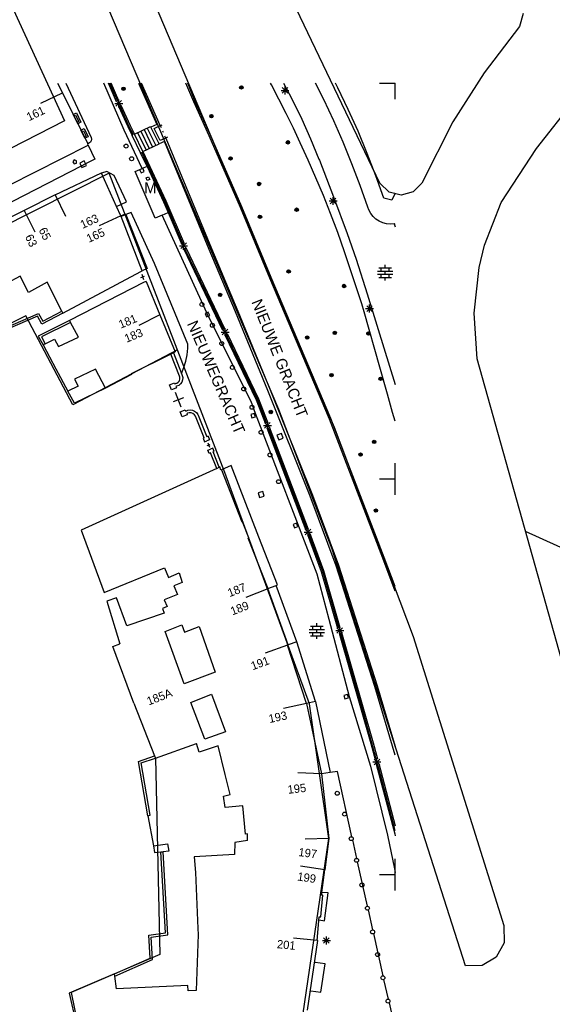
# Model space of a CAD drawing. Header units: millimetres. Extents: x 135944 to 142000, y 454200 to 456692.
# Tile 19 of 153: x 137153 to 137220, y 455184 to 455308. Entities that reach past the tile are written whole.
import ezdxf
from ezdxf.enums import TextEntityAlignment as Align

# ---------------------------------------------------------------- set-up
doc = ezdxf.new("R2010")
doc.units = ezdxf.units.MM
doc.layers.add('TotaalGBKN2013X$0$Contouren', color=251, linetype='Continuous')
doc.layers.add('TotaalGBKN2013X$0$Xref', color=251, linetype='Continuous')
doc.styles.add('TotaalGBKN2013X$0$GBKN binnenstad 2009$0$Standard', font='txt')

# ---------------------------------------------------------------- blocks, each defined once
blk = doc.blocks.new('TotaalGBKN2013X$0$GBKN binnenstad 2009')
for p, q in [((137157337, 455300000), (137157940, 455298777)), ((137158368, 455300000), (137161562, 455293140)), ((137165745, 455294076), (137163162, 455300000)), ((137164797, 455297659), (137163757, 455300000)), ((137164943, 455297724), (137163930, 455300000)), ((137165091, 455297790), (137164109, 455300000)), ((137167564, 455300000), (137169888, 455294793)), ((137170310, 455294634), (137167915, 455300000)), ((137174530, 455297624), (137173556, 455300000)), ((137174714, 455297704), (137173773, 455300000)), ((137184356, 455299800), (137184248, 455300000)), ((137185301, 455297985), (137184356, 455299800)), ((137185717, 455298728), (137186425, 455299436)), ((137186425, 455298728), (137185717, 455299436)), ((137185891, 455300000), (137186975, 455297925)), ((137186071, 455298582), (137186071, 455299582)), ((137190960, 455297926), (137189912, 455300000)), ((137192749, 455299422), (137192453, 455300000)), ((137194060, 455296691), (137192749, 455299422)), ((137198000, 455300000), (137200000, 455300000)), ((137200000, 455298000), (137200000, 455300000)), ((137155233, 455297482), (137157940, 455298777)), ((137157940, 455298777), (137161143, 455292330)), ((137185571, 455299082), (137186571, 455299082)), ((137164557, 455297446), (137165557, 455297446)), ((137164703, 455297092), (137165411, 455297800)), ((137165411, 455297092), (137164703, 455297800)), ((137165042, 455297111), (137166195, 455294520)), ((137165057, 455296946), (137165057, 455297946)), ((137165415, 455296665), (137165188, 455297176)), ((137165335, 455297242), (137166484, 455294658)), ((137176487, 455293344), (137174530, 455297624)), ((137176670, 455293425), (137174714, 455297704)), ((137186227, 455296161), (137185301, 455297985)), ((137186975, 455297925), (137188175, 455295453)), ((137192220, 455295255), (137190960, 455297926)), ((137159394, 455295855), (137159617, 455295966)), ((137159617, 455295966), (137160017, 455295160)), ((137166339, 455294589), (137165415, 455296665)), ((137187129, 455294324), (137186227, 455296161)), ((137195299, 455293926), (137194060, 455296691)), ((137160017, 455295160), (137159794, 455295049)), ((137166195, 455294520), (137166761, 455293409)), ((137166904, 455293482), (137166339, 455294589)), ((137166484, 455294658), (137167046, 455293554)), ((137167046, 455293554), (137169060, 455294534)), ((137169060, 455294534), (137169108, 455294437)), ((137169888, 455294793), (137169108, 455294437)), ((137170154, 455292351), (137169108, 455294437)), ((137169543, 455294284), (137170310, 455294634)), ((137170082, 455294534), (137170540, 455294736)), ((137170311, 455294635), (137170412, 455294406)), ((137188175, 455295453), (137189303, 455292947)), ((137193407, 455292550), (137192220, 455295255)), ((137160373, 455293885), (137160596, 455293996)), ((137160596, 455293996), (137160929, 455293324)), ((137160929, 455293324), (137160706, 455293213)), ((137161562, 455293140), (137161612, 455292935)), ((137168012, 455289221), (137165745, 455294076)), ((137167828, 455291212), (137166761, 455293409)), ((137168118, 455291348), (137167046, 455293554)), ((137167448, 455293749), (137168520, 455291543)), ((137167851, 455293945), (137168923, 455291739)), ((137168254, 455294140), (137169326, 455291934)), ((137168657, 455294336), (137169729, 455292130)), ((137170301, 455292772), (137169543, 455294284)), ((137170698, 455293754), (137170613, 455293948)), ((137171230, 455293168), (137170772, 455292966)), ((137171001, 455293067), (137170900, 455293296)), ((137180431, 455284278), (137176487, 455293344)), ((137180615, 455284356), (137176670, 455293425)), ((137188002, 455292473), (137187129, 455294324)), ((137196464, 455291130), (137195299, 455293926)), ((137151229, 455287130), (137161217, 455292182)), ((137161369, 455292442), (137161143, 455292330)), ((137161217, 455292182), (137161143, 455292330)), ((137161217, 455292182), (137162055, 455290410)), ((137161480, 455292542), (137161369, 455292442)), ((137161584, 455292726), (137161480, 455292542)), ((137161612, 455292935), (137161584, 455292726)), ((137168118, 455291348), (137170154, 455292351)), ((137170828, 455292647), (137170154, 455292351)), ((137171000, 455293067), (137170301, 455292772)), ((137176495, 455279003), (137170828, 455292647)), ((137171000, 455293067), (137176791, 455279126)), ((137189006, 455290259), (137188002, 455292473)), ((137189303, 455292947), (137190357, 455290410)), ((137194521, 455289815), (137193407, 455292550)), ((137168633, 455289490), (137167828, 455291212)), ((137170877, 455285068), (137167973, 455291280)), ((137168118, 455291348), (137171023, 455285133)), ((137197554, 455288304), (137196464, 455291130)), ((137160323, 455289520), (137150248, 455284342)), ((137159425, 455290305), (137159243, 455290055)), ((137159243, 455290055), (137159425, 455289805)), ((137159743, 455290202), (137159425, 455290305)), ((137159425, 455289805), (137159743, 455289909)), ((137159743, 455289909), (137159743, 455290202)), ((137160704, 455290169), (137160144, 455289903)), ((137160144, 455289903), (137160410, 455289343)), ((137160874, 455289803), (137160323, 455289520)), ((137160410, 455289343), (137160970, 455289609)), ((137160970, 455289609), (137160704, 455290169)), ((137162055, 455290410), (137160874, 455289803)), ((137168633, 455289490), (137168012, 455289221)), ((137168633, 455289490), (137170731, 455285003)), ((137189976, 455288029), (137189006, 455290259)), ((137190357, 455290410), (137190408, 455290282)), ((137190408, 455290282), (137192208, 455285657)), ((137195560, 455287050), (137194521, 455289815)), ((137157007, 455285875), (137162879, 455288668)), ((137162879, 455288668), (137162893, 455288637)), ((137163550, 455288830), (137162893, 455288637)), ((137164789, 455284421), (137162893, 455288637)), ((137164470, 455288340), (137163550, 455288830)), ((137166020, 455285000), (137164470, 455288340)), ((137167130, 455288840), (137168012, 455289221)), ((137169680, 455282960), (137167130, 455288840)), ((137167694, 455289091), (137167873, 455288678)), ((137167873, 455288678), (137168286, 455288857)), ((137168286, 455288857), (137168107, 455289270)), ((137168518, 455288030), (137168840, 455288167)), ((137168840, 455288167), (137168976, 455287845)), ((137198570, 455285450), (137197554, 455288304)), ((137168654, 455287708), (137168518, 455288030)), ((137168976, 455287845), (137168654, 455287708)), ((137190916, 455285787), (137189976, 455288029)), ((137196530, 455284350), (137195560, 455287050)), ((137157007, 455285875), (137153127, 455283905)), ((137157007, 455285875), (137158344, 455283190)), ((137191827, 455283533), (137190916, 455285787)), ((137192208, 455285657), (137193934, 455281003)), ((137200000, 455286113), (137199560, 455285200)), ((137164789, 455284421), (137166020, 455285000)), ((137165313, 455283257), (137164789, 455284421)), ((137170731, 455285003), (137171305, 455283665)), ((137173003, 455280111), (137170877, 455285068)), ((137171023, 455285133), (137173333, 455279746)), ((137191644, 455285114), (137192644, 455285114)), ((137191790, 455284760), (137192498, 455285468)), ((137192498, 455284760), (137191790, 455285468)), ((137192144, 455284614), (137192144, 455285614)), ((137199560, 455285200), (137198570, 455285450)), ((137153127, 455283905), (137146744, 455280755)), ((137153127, 455283905), (137154464, 455281220)), ((137165329, 455283222), (137162597, 455281983)), ((137165313, 455283257), (137165907, 455283489)), ((137165327, 455283221), (137165313, 455283257)), ((137165347, 455283169), (137165327, 455283221)), ((137165939, 455283409), (137165347, 455283169)), ((137168008, 455276268), (137165347, 455283169)), ((137165907, 455283489), (137165939, 455283409)), ((137166610, 455283680), (137165939, 455283409)), ((137165939, 455283409), (137168672, 455276593)), ((137169560, 455277220), (137166610, 455283680)), ((137170543, 455283335), (137169680, 455282960)), ((137170543, 455283335), (137171305, 455283665)), ((137176190, 455270973), (137170543, 455283335)), ((137171305, 455283665), (137173037, 455279624)), ((137184137, 455275354), (137180431, 455284278)), ((137184321, 455275432), (137180615, 455284356)), ((137192741, 455281124), (137191827, 455283533)), ((137196666, 455283981), (137196530, 455284350)), ((137196901, 455283552), (137196666, 455283981)), ((137197202, 455283166), (137196901, 455283552)), ((137197562, 455282835), (137197202, 455283166)), ((137197971, 455282566), (137197562, 455282835)), ((137198419, 455282368), (137197971, 455282566)), ((137198893, 455282245), (137198419, 455282368)), ((137199380, 455282201), (137198893, 455282245)), ((137199868, 455282237), (137199380, 455282201)), ((137199868, 455282237), (137200000, 455282269)), ((137199868, 455282237), (137200000, 455281835)), ((137193598, 455278695), (137192741, 455281124)), ((137193934, 455281003), (137193935, 455281000)), ((137193935, 455281000), (137195044, 455277742)), ((137172750, 455279459), (137173750, 455279459)), ((137172896, 455279105), (137173604, 455279813)), ((137173604, 455279105), (137172896, 455279813)), ((137173184, 455279685), (137173003, 455280111)), ((137173250, 455278959), (137173250, 455279959)), ((137178222, 455268757), (137173273, 455279074)), ((137173553, 455278829), (137173421, 455279134)), ((137177875, 455269850), (137173553, 455278829)), ((137178512, 455268895), (137173569, 455279195)), ((137179805, 455271089), (137176495, 455279003)), ((137176791, 455279126), (137180100, 455271213)), ((137195162, 455274024), (137193598, 455278695)), ((137173790, 455267020), (137169560, 455277220)), ((137195044, 455277742), (137196464, 455273367)), ((137198726, 455276656), (137198726, 455277056)), ((137157993, 455270952), (137167866, 455276193)), ((137167866, 455276193), (137168008, 455276268)), ((137167972, 455275861), (137168179, 455275208)), ((137168672, 455276593), (137168008, 455276268)), ((137197746, 455276256), (137199706, 455276256)), ((137197746, 455275856), (137199706, 455275856)), ((137197926, 455276656), (137199526, 455276656)), ((137198226, 455276256), (137198226, 455276656)), ((137198226, 455275456), (137198226, 455275856)), ((137198726, 455275856), (137198726, 455276256)), ((137199226, 455276256), (137199226, 455276656)), ((137199226, 455275456), (137199226, 455275856)), ((137152616, 455275607), (137150869, 455274692)), ((137153653, 455273554), (137152616, 455275607)), ((137156035, 455274863), (137153653, 455273554)), ((137157868, 455271202), (137156035, 455274863)), ((137168292, 455274849), (137158832, 455270005)), ((137167841, 455275460), (137168307, 455275608)), ((137168511, 455274961), (137168292, 455274849)), ((137168511, 455274961), (137170252, 455270733)), ((137191669, 455257540), (137184137, 455275354)), ((137191853, 455257618), (137184321, 455275432)), ((137197926, 455275456), (137199526, 455275456)), ((137198726, 455275056), (137198726, 455275456)), ((137195773, 455272135), (137195162, 455274024)), ((137196464, 455273367), (137197827, 455268877)), ((137196076, 455271124), (137195773, 455272135)), ((137196744, 455271019), (137196744, 455272019)), ((137147040, 455267513), (137154926, 455270916)), ((137154926, 455270916), (137155463, 455269935)), ((137157993, 455270952), (137155350, 455269560)), ((137155463, 455269935), (137157868, 455271202)), ((137157868, 455271202), (137157993, 455270952)), ((137170252, 455270733), (137167578, 455269373)), ((137170252, 455270733), (137172184, 455266039)), ((137176372, 455271066), (137175961, 455270883)), ((137175961, 455270883), (137176144, 455270472)), ((137176371, 455270569), (137176190, 455270973)), ((137176555, 455270655), (137176372, 455271066)), ((137183888, 455261150), (137179805, 455271089)), ((137180100, 455271213), (137184184, 455261271)), ((137198068, 455264127), (137196076, 455271124)), ((137196244, 455271519), (137197244, 455271519)), ((137196390, 455271165), (137197098, 455271873)), ((137197098, 455271165), (137196390, 455271873)), ((137154803, 455270559), (137146920, 455267158)), ((137155350, 455269560), (137154803, 455270559)), ((137158832, 455270005), (137154899, 455268054)), ((137158962, 455269761), (137155279, 455267933)), ((137158832, 455270005), (137158962, 455269761)), ((137159957, 455267894), (137158962, 455269761)), ((137176144, 455270472), (137176555, 455270655)), ((137176371, 455270569), (137181751, 455259817)), ((137178185, 455269205), (137177876, 455269850)), ((137177998, 455268555), (137178998, 455268555)), ((137178144, 455268201), (137178852, 455268909)), ((137178852, 455268201), (137178144, 455268909)), ((137178367, 455268826), (137178185, 455269205)), ((137178498, 455268055), (137178498, 455269055)), ((137178800, 455267924), (137178627, 455268285)), ((137178772, 455268354), (137182731, 455260128)), ((137197827, 455268877), (137200000, 455261923)), ((137154899, 455268054), (137155497, 455266947)), ((137155279, 455267933), (137155745, 455267072)), ((137155745, 455267072), (137155497, 455266947)), ((137155745, 455267072), (137156933, 455267672)), ((137156933, 455267672), (137157435, 455266712)), ((137157435, 455266712), (137159957, 455267894)), ((137173780, 455266521), (137173790, 455267020)), ((137178482, 455268216), (137182435, 455260008)), ((137182583, 455260068), (137178800, 455267924)), ((137155497, 455266947), (137157118, 455263899)), ((137171645, 455265771), (137166634, 455263274)), ((137171960, 455265927), (137171645, 455265771)), ((137172750, 455262959), (137171645, 455265771)), ((137172184, 455266039), (137171960, 455265927)), ((137171960, 455265927), (137172992, 455263300)), ((137173700, 455265691), (137173780, 455266521)), ((137173304, 455264073), (137173541, 455264873)), ((137173541, 455264873), (137173700, 455265691)), ((137157118, 455263899), (137158612, 455261091)), ((137162131, 455263863), (137159482, 455262585)), ((137163379, 455261450), (137162131, 455263863)), ((137166634, 455263274), (137166666, 455263185)), ((137172992, 455263300), (137173304, 455264073)), ((137172992, 455263300), (137173078, 455263081)), ((137199001, 455260695), (137198068, 455264127)), ((137159482, 455262585), (137159940, 455261727)), ((137166666, 455263185), (137163379, 455261450)), ((137171473, 455261885), (137172105, 455262135)), ((137172105, 455262135), (137172152, 455262017)), ((137172152, 455262017), (137172380, 455262076)), ((137172380, 455262076), (137172576, 455262207)), ((137172576, 455262207), (137172717, 455262396)), ((137172863, 455262000), (137172639, 455261817)), ((137172717, 455262396), (137172788, 455262621)), ((137172780, 455262856), (137172750, 455262959)), ((137172788, 455262621), (137172780, 455262856)), ((137173029, 455262237), (137172863, 455262000)), ((137173124, 455262510), (137173029, 455262237)), ((137173078, 455263081), (137173141, 455262799)), ((137173141, 455262799), (137173124, 455262510)), ((137159940, 455261727), (137158612, 455261091)), ((137159476, 455259571), (137158612, 455261091)), ((137163379, 455261450), (137159476, 455259571)), ((137171723, 455261253), (137171473, 455261885)), ((137172065, 455261388), (137171723, 455261253)), ((137172355, 455261503), (137172065, 455261388)), ((137172957, 455259079), (137172245, 455260921)), ((137172374, 455261703), (137172284, 455261682)), ((137172284, 455261682), (137172355, 455261503)), ((137172639, 455261817), (137172374, 455261703)), ((137189246, 455247833), (137183888, 455261150)), ((137184184, 455261271), (137189545, 455247948)), ((137173255, 455260253), (137171947, 455259747)), ((137181751, 455259817), (137182315, 455258299)), ((137182435, 455260008), (137183593, 455256973)), ((137183598, 455257408), (137182583, 455260068)), ((137182731, 455260128), (137183893, 455257087)), ((137199668, 455258381), (137199001, 455260695)), ((137172819, 455258487), (137173138, 455258613)), ((137173069, 455257855), (137172819, 455258487)), ((137173138, 455258613), (137173450, 455258737)), ((137173450, 455258737), (137173518, 455258566)), ((137173518, 455258566), (137173790, 455258680)), ((137173739, 455258288), (137173650, 455258235)), ((137173970, 455258359), (137173739, 455258288)), ((137173790, 455258680), (137174082, 455258717)), ((137174213, 455258353), (137173970, 455258359)), ((137174082, 455258717), (137174374, 455258674)), ((137174440, 455258268), (137174213, 455258353)), ((137174374, 455258674), (137174643, 455258555)), ((137174628, 455258114), (137174440, 455258268)), ((137174643, 455258555), (137174871, 455258368)), ((137174871, 455258368), (137175040, 455258127)), ((137182164, 455258272), (137181741, 455258117)), ((137182319, 455257849), (137182164, 455258272)), ((137182315, 455258299), (137190082, 455238015)), ((137200000, 455257290), (137199668, 455258381)), ((137173701, 455258105), (137173069, 455257855)), ((137173650, 455258235), (137173701, 455258105)), ((137174756, 455257908), (137174628, 455258114)), ((137175867, 455255186), (137174756, 455257908)), ((137175040, 455258127), (137175080, 455258041)), ((137175080, 455258041), (137176191, 455255318)), ((137181741, 455258117), (137181896, 455257694)), ((137181896, 455257694), (137182319, 455257849)), ((137183491, 455256410), (137184199, 455257118)), ((137184199, 455256410), (137183491, 455257118)), ((137183742, 455257029), (137183598, 455257408)), ((137183845, 455256264), (137183845, 455257264)), ((137198418, 455239982), (137191669, 455257540)), ((137198605, 455240053), (137191853, 455257618)), ((137183345, 455256764), (137184345, 455256764)), ((137188730, 455243498), (137183808, 455256411)), ((137184094, 455256111), (137183957, 455256467)), ((137185414, 455252653), (137184094, 455256111)), ((137189027, 455243611), (137184108, 455256525)), ((137175867, 455255186), (137175715, 455255124)), ((137175715, 455255124), (137175892, 455254689)), ((137175892, 455254689), (137176207, 455254817)), ((137176344, 455255381), (137176191, 455255318)), ((137176522, 455254945), (137176207, 455254817)), ((137176316, 455254548), (137176535, 455254011)), ((137176344, 455255381), (137176522, 455254945)), ((137185628, 455255743), (137185050, 455255519)), ((137185050, 455255519), (137185274, 455254941)), ((137185274, 455254941), (137185852, 455255165)), ((137185852, 455255165), (137185628, 455255743)), ((137176234, 455254201), (137176617, 455254357)), ((137176330, 455253614), (137176645, 455253742)), ((137176493, 455253216), (137176330, 455253614)), ((137176961, 455253870), (137176645, 455253742)), ((137177123, 455253473), (137176961, 455253870)), ((137176970, 455253410), (137177123, 455253473)), ((137177759, 455251476), (137176970, 455253410)), ((137176645, 455253278), (137176493, 455253216)), ((137177441, 455251331), (137176645, 455253278)), ((137186606, 455249548), (137185414, 455252653)), ((137177441, 455251331), (137160333, 455243525)), ((137177441, 455251331), (137177759, 455251476)), ((137177834, 455251510), (137177759, 455251476)), ((137177959, 455251114), (137177834, 455251510)), ((137178061, 455251152), (137177959, 455251114)), ((137179274, 455251673), (137178061, 455251152)), ((137178061, 455251152), (137180597, 455244575)), ((137182758, 455242642), (137179274, 455251673)), ((137200000, 455250000), (137200000, 455252000)), ((137198000, 455250000), (137200000, 455250000)), ((137200000, 455248000), (137200000, 455250000)), ((137183250, 455248422), (137182661, 455248229)), ((137183443, 455247833), (137183250, 455248422)), ((137188735, 455243933), (137186606, 455249548)), ((137182661, 455248229), (137182854, 455247640)), ((137182854, 455247640), (137183443, 455247833)), ((137192517, 455239006), (137189246, 455247833)), ((137189545, 455247948), (137192820, 455239110)), ((137180597, 455244575), (137180662, 455244600)), ((137180662, 455244600), (137181444, 455242591)), ((137160333, 455243525), (137163206, 455235658)), ((137187530, 455244411), (137187110, 455244249)), ((137187110, 455244249), (137187272, 455243829)), ((137187272, 455243829), (137187692, 455243991)), ((137187692, 455243991), (137187530, 455244411)), ((137188630, 455242923), (137189338, 455243631)), ((137189338, 455242923), (137188630, 455243631)), ((137188879, 455243555), (137188735, 455243933)), ((137188984, 455242777), (137188984, 455243777)), ((137181444, 455242591), (137181379, 455242566)), ((137181379, 455242566), (137183882, 455236144)), ((137185122, 455236604), (137182758, 455242642)), ((137188484, 455243277), (137189484, 455243277)), ((137190684, 455238271), (137188942, 455242936)), ((137190836, 455238320), (137189094, 455242994)), ((137190988, 455238369), (137189240, 455243050)), ((137200000, 455235830), (137198418, 455239982)), ((137200000, 455236392), (137198605, 455240053)), ((137163206, 455235658), (137170855, 455238766)), ((137170855, 455238766), (137171326, 455237539)), ((137193054, 455231169), (137190988, 455238369)), ((137197399, 455223758), (137192517, 455239006)), ((137192820, 455239110), (137197705, 455223853)), ((137171326, 455237539), (137172704, 455238130)), ((137172704, 455238130), (137173073, 455236928)), ((137190082, 455238015), (137191610, 455232274)), ((137192747, 455231081), (137190684, 455238271)), ((137192811, 455231437), (137190836, 455238320)), ((137173073, 455236928), (137172025, 455236496)), ((137172025, 455236496), (137172464, 455235377)), ((137183897, 455236109), (137181101, 455235020)), ((137183882, 455236144), (137184959, 455236544)), ((137186464, 455229016), (137183882, 455236144)), ((137184959, 455236544), (137185122, 455236604)), ((137187544, 455229416), (137184959, 455236544)), ((137164782, 455234964), (137163563, 455234539)), ((137166086, 455231442), (137164782, 455234964)), ((137172464, 455235377), (137170812, 455234716)), ((137170812, 455234716), (137171168, 455233864)), ((137163563, 455234539), (137165216, 455229160)), ((137171168, 455233864), (137170571, 455233642)), ((137170571, 455233642), (137170806, 455233025)), ((137170806, 455233025), (137166086, 455231442)), ((137191610, 455232274), (137194178, 455222520)), ((137170934, 455230730), (137173017, 455231575)), ((137173017, 455231575), (137173367, 455230627)), ((137173367, 455230627), (137175235, 455231352)), ((137175235, 455231352), (137177238, 455225591)), ((137189115, 455230987), (137191075, 455230987)), ((137189295, 455231387), (137190895, 455231387)), ((137189595, 455230987), (137189595, 455231387)), ((137190095, 455231387), (137190095, 455231787)), ((137190095, 455230587), (137190095, 455230987)), ((137190595, 455230987), (137190595, 455231387)), ((137192629, 455230489), (137193337, 455231197)), ((137193337, 455230489), (137192629, 455231197)), ((137192901, 455231125), (137192811, 455231437)), ((137192983, 455230343), (137192983, 455231343)), ((137173344, 455224104), (137170934, 455230730)), ((137189115, 455230587), (137191075, 455230587)), ((137189295, 455230187), (137190895, 455230187)), ((137189595, 455230187), (137189595, 455230587)), ((137190095, 455229787), (137190095, 455230187)), ((137190595, 455230187), (137190595, 455230587)), ((137192483, 455230843), (137193483, 455230843)), ((137192913, 455230504), (137196898, 455216569)), ((137193193, 455230108), (137193066, 455230547)), ((137195207, 455223085), (137193193, 455230108)), ((137193220, 455230591), (137197206, 455216654)), ((137164295, 455228823), (137165216, 455229160)), ((137166983, 455221674), (137164295, 455228823)), ((137186369, 455228991), (137183550, 455227961)), ((137186372, 455228982), (137186464, 455229016)), ((137188791, 455221619), (137186372, 455228982)), ((137187544, 455229416), (137186464, 455229016)), ((137189922, 455221879), (137187544, 455229416)), ((137177238, 455225591), (137173344, 455224104)), ((137200000, 455215090), (137197399, 455223758)), ((137197705, 455223853), (137200000, 455216204)), ((137174183, 455221764), (137176794, 455222794)), ((137176794, 455222794), (137178562, 455218031)), ((137193950, 455222775), (137193519, 455222648)), ((137193519, 455222648), (137193646, 455222217)), ((137193646, 455222217), (137194077, 455222344)), ((137194077, 455222344), (137193950, 455222775)), ((137194178, 455222520), (137196853, 455213712)), ((137197052, 455216611), (137195207, 455223085)), ((137166983, 455221674), (137169582, 455214989)), ((137175925, 455217097), (137174183, 455221764)), ((137188791, 455221619), (137185860, 455220983)), ((137189922, 455221879), (137188791, 455221619)), ((137188791, 455221619), (137190692, 455212744)), ((137189922, 455221879), (137191766, 455212918)), ((137178562, 455218031), (137175925, 455217097)), ((137169687, 455214720), (137174871, 455216582)), ((137175220, 455215463), (137174871, 455216582)), ((137177628, 455216264), (137175220, 455215463)), ((137178521, 455212661), (137177628, 455216264)), ((137196898, 455216569), (137197441, 455214534)), ((137197507, 455214905), (137197052, 455216611)), ((137197206, 455216654), (137197750, 455214616)), ((137167576, 455214310), (137169582, 455214989)), ((137167902, 455214116), (137169687, 455214720)), ((137169582, 455214989), (137169687, 455214720)), ((137197595, 455214575), (137197507, 455214905)), ((137197686, 455213735), (137197686, 455214735)), ((137168750, 455207441), (137167576, 455214310)), ((137169034, 455207490), (137167902, 455214116)), ((137196853, 455213712), (137199002, 455204967)), ((137197186, 455214235), (137198186, 455214235)), ((137197332, 455213881), (137198040, 455214589)), ((137198040, 455213881), (137197332, 455214589)), ((137197595, 455213954), (137199941, 455205151)), ((137197866, 455213559), (137197751, 455213995)), ((137200000, 455205549), (137197866, 455213559)), ((137197905, 455214035), (137200000, 455206171)), ((137179155, 455210103), (137178521, 455212661)), ((137190692, 455212744), (137187694, 455212851)), ((137191766, 455212918), (137190692, 455212744)), ((137190692, 455212744), (137191602, 455204568)), ((137192680, 455213020), (137191766, 455212918)), ((137194531, 455204772), (137192680, 455213020)), ((137178309, 455209925), (137179155, 455210103)), ((137178507, 455208494), (137178309, 455209925)), ((137180737, 455208697), (137178507, 455208494)), ((137181081, 455205098), (137180737, 455208697)), ((137168750, 455207441), (137169034, 455207490)), ((137168750, 455207441), (137169436, 455203619)), ((137181316, 455205143), (137181081, 455205098)), ((137181348, 455204316), (137181316, 455205143)), ((137199002, 455204967), (137199909, 455200723)), ((137199941, 455205151), (137200000, 455204879)), ((137169436, 455203619), (137171234, 455203866)), ((137169436, 455203619), (137169582, 455202773)), ((137171234, 455203866), (137171376, 455202955)), ((137179709, 455204062), (137179697, 455202555)), ((137181348, 455204316), (137179709, 455204062)), ((137191602, 455204568), (137188603, 455204494)), ((137191602, 455204568), (137191096, 455200609)), ((137195141, 455202052), (137194619, 455204378)), ((137169582, 455202773), (137170389, 455202855)), ((137170389, 455202855), (137170668, 455202883)), ((137170963, 455192641), (137170389, 455202855)), ((137171376, 455202955), (137170668, 455202883)), ((137171257, 455192400), (137170668, 455202883)), ((137179697, 455202555), (137174607, 455202242)), ((137174607, 455202242), (137174767, 455200278)), ((137191096, 455200609), (137188030, 455201060)), ((137196499, 455195997), (137195244, 455201593)), ((137200000, 455200000), (137200000, 455202000)), ((137174767, 455200278), (137175068, 455193198)), ((137190687, 455197410), (137191096, 455200609)), ((137198000, 455200000), (137200000, 455200000)), ((137199909, 455200723), (137200000, 455200262)), ((137200000, 455198000), (137200000, 455200000)), ((137190603, 455194656), (137190866, 455197393)), ((137190866, 455197393), (137190687, 455197410)), ((137191540, 455197690), (137190728, 455197730)), ((137191050, 455194140), (137191540, 455197690)), ((137197171, 455192999), (137196603, 455195533)), ((137190122, 455191680), (137190404, 455194675)), ((137190369, 455194300), (137191050, 455194140)), ((137190404, 455194675), (137190603, 455194656)), ((137168877, 455192346), (137170963, 455192641)), ((137169047, 455189448), (137168877, 455192346)), ((137169172, 455192105), (137171257, 455192400)), ((137175102, 455192418), (137174822, 455185358)), ((137175068, 455193198), (137175102, 455192418)), ((137198472, 455187201), (137197273, 455192544)), ((137169338, 455189270), (137169172, 455192105)), ((137190122, 455191680), (137187138, 455191987)), ((137190122, 455191680), (137187138, 455191987)), ((137188890, 455182852), (137190224, 455191675)), ((137190224, 455191675), (137190122, 455191680)), ((137190800, 455191670), (137191800, 455191670)), ((137190946, 455191316), (137191654, 455192024)), ((137191654, 455191316), (137190946, 455192024)), ((137191300, 455191170), (137191300, 455192170)), ((137164533, 455187465), (137169047, 455189448)), ((137164567, 455187181), (137169338, 455189270)), ((137191150, 455188730), (137189880, 455188900)), ((137190590, 455185160), (137191150, 455188730)), ((137164533, 455187465), (137158808, 455185000)), ((137164567, 455187181), (137164533, 455187465)), ((137164759, 455185570), (137164567, 455187181)), ((137199137, 455184240), (137198573, 455186752)), ((137158808, 455185000), (137159677, 455181130)), ((137173789, 455185999), (137164759, 455185570)), ((137173823, 455185310), (137173789, 455185999)), ((137174822, 455185358), (137173823, 455185310)), ((137189320, 455185320), (137190590, 455185160)), ((137199233, 455183812), (137199660, 455181910))]:
    blk.add_line(p, q)
for centre, radius in [((137165661, 455299295), 215), ((137165661, 455299295), 155), ((137165661, 455299295), 95), ((137165661, 455299295), 35), ((137180551, 455299464), 215), ((137180551, 455299464), 155), ((137180551, 455299464), 95), ((137180551, 455299464), 35), ((137176766, 455295833), 215), ((137176766, 455295833), 155), ((137176766, 455295833), 95), ((137176766, 455295833), 35), ((137165990, 455292050), 250), ((137186430, 455292524), 215), ((137186430, 455292524), 155), ((137186430, 455292524), 95), ((137186430, 455292524), 35), ((137166690, 455290450), 250), ((137179186, 455290493), 215), ((137179186, 455290493), 155), ((137179186, 455290493), 95), ((137179186, 455290493), 35), ((137182791, 455287261), 215), ((137182791, 455287261), 155), ((137182791, 455287261), 95), ((137182791, 455287261), 35), ((137182907, 455283128), 215), ((137182907, 455283128), 155), ((137182907, 455283128), 95), ((137182907, 455283128), 35), ((137187538, 455284016), 215), ((137187538, 455284016), 155), ((137187538, 455284016), 95), ((137187538, 455284016), 35), ((137186528, 455276220), 215), ((137186528, 455276220), 155), ((137186528, 455276220), 95), ((137186528, 455276220), 35), ((137193529, 455274371), 215), ((137193529, 455274371), 155), ((137193529, 455274371), 95), ((137177866, 455273250), 215), ((137177866, 455273250), 155), ((137177866, 455273250), 95), ((137177866, 455273250), 35), ((137193529, 455274371), 35), ((137175570, 455272040), 250), ((137176890, 455269410), 250), ((137192356, 455268447), 215), ((137192356, 455268447), 155), ((137192356, 455268447), 95), ((137192356, 455268447), 35), ((137196611, 455268370), 215), ((137196611, 455268370), 155), ((137196611, 455268370), 95), ((137196611, 455268370), 35), ((137178080, 455267100), 250), ((137188881, 455267850), 215), ((137188881, 455267850), 155), ((137188881, 455267850), 95), ((137188881, 455267850), 35), ((137179420, 455264080), 250), ((137191943, 455263119), 215), ((137191943, 455263119), 155), ((137191943, 455263119), 95), ((137191943, 455263119), 35), ((137198151, 455262654), 215), ((137198151, 455262654), 155), ((137198151, 455262654), 95), ((137198151, 455262654), 35), ((137180860, 455261360), 250), ((137181900, 455259040), 250), ((137184276, 455258452), 215), ((137184276, 455258452), 155), ((137184276, 455258452), 95), ((137184276, 455258452), 35), ((137183050, 455255880), 250), ((137197333, 455254666), 215), ((137197333, 455254666), 155), ((137197333, 455254666), 95), ((137197333, 455254666), 35), ((137184170, 455253030), 250), ((137195614, 455253066), 215), ((137195614, 455253066), 155), ((137195614, 455253066), 95), ((137195614, 455253066), 35), ((137185250, 455249650), 250), ((137197554, 455245998), 215), ((137197554, 455245998), 155), ((137197554, 455245998), 95), ((137197554, 455245998), 35), ((137192660, 455210270), 250), ((137193590, 455207640), 250), ((137194430, 455204540), 250), ((137195110, 455201800), 250), ((137195790, 455198690), 250), ((137196480, 455195750), 250), ((137197140, 455192750), 250), ((137197770, 455189890), 250), ((137198440, 455186960), 250), ((137199080, 455184010), 250)]:
    blk.add_circle(centre, radius)
for points in [[(137159883, 455294869), (137159304, 455296033), (137159706, 455296233), (137160285, 455295069)], [(137160795, 455293033), (137160283, 455294063), (137160685, 455294263), (137161197, 455293233)]]:
    blk.add_3dface(points)
at = {"style": 'TotaalGBKN2013X$0$GBKN binnenstad 2009$0$Standard'}
for s, rotation, p in [('161', 25.4722, (137155618, 455296670.5)), ('163', 24.3986, (137162414.8, 455283029.9)), ('165', 24.3886, (137163203.4, 455281266.1)), ('181', 22.5583, (137167277.9, 455270358.5)), ('183', 22.5583, (137168020.9, 455268577.5)), ('187', 21.3089, (137181062.7, 455236395.6)), ('189', 21.3089, (137181419.6, 455234082.4)), ('191', 20.0982, (137184014.9, 455227116)), ('185A', 21.3089, (137171731.7, 455223050)), ('193', 12.2554, (137186306.3, 455220156.5)), ('195', 6.4454, (137188733, 455210989.2)), ('197', 352.7608, (137190115.9, 455202574.1)), ('199', 351.6204, (137189973.4, 455199444.6)), ('201', 354.4028, (137187400, 455191007))]:
    blk.add_text(s, height=1054, rotation=rotation, dxfattribs=at).set_placement(p, align=Align.MIDDLE_RIGHT)
blk.add_text('M', height=1400, dxfattribs=at).set_placement((137168273, 455287490), align=Align.TOP_LEFT)
for s, p in [('63', (137153657.8, 455280819.7)), ('65', (137155384.8, 455281680.7))]:
    blk.add_text(s, height=1054, rotation=296.4474, dxfattribs=at).set_placement(p, align=Align.MIDDLE_LEFT)
for s, rotation, p in [('NIEUWE GRACHT', 291.762322, (137181796.5, 455272364.9)), ('NIEUWEGRACHT', 293.459025, (137173663, 455269616))]:
    blk.add_text(s, height=1400, rotation=rotation, dxfattribs=at).set_placement(p)

msp = doc.modelspace()

# ---------------------------------------------------------------- linework, layer by layer
at = {"layer": 'TotaalGBKN2013X$0$Contouren'}
for p, q in [((137138.71, 455337.64), (137158.21, 455295.24)), ((137217.85, 455291.76), (137253.84, 455337.66)), ((137198.07, 455287.38), (137187.5, 455309.34)), ((137216.18, 455308.81), (137215.71, 455307.15)), ((137215.71, 455307.15), (137211.23, 455301.31)), ((137211.23, 455301.31), (137207.29, 455295.1)), ((137158.21, 455295.24), (137134.95, 455283.34)), ((137207.29, 455295.1), (137203.36, 455287.37)), ((137213.39, 455284.94), (137217.85, 455291.76)), ((137163.86, 455288.64), (137095.16, 455254.1)), ((137178.45, 455250.8), (137163.86, 455288.64)), ((137199.21, 455286.24), (137198.07, 455287.38)), ((137203.36, 455287.37), (137202.25, 455286.25)), ((137200.73, 455285.84), (137199.21, 455286.24)), ((137202.25, 455286.25), (137200.73, 455285.84)), ((137211.29, 455279.54), (137213.39, 455284.94)), ((137210.6, 455276.72), (137211.29, 455279.54)), ((137209.98, 455270.96), (137210.6, 455276.72)), ((137210.36, 455265.18), (137209.98, 455270.96)), ((137153.33, 455270.59), (137124.4, 455256.29)), ((137159.24, 455259.36), (137153.33, 455270.59)), ((137172.47, 455266.3), (137159.24, 455259.36)), ((137225.46, 455211.23), (137210.36, 455265.18)), ((137189.16, 455221.57), (137178.45, 455250.8)), ((137231.68, 455236.42), (137216.47, 455243.36)), ((137191.6, 455204.57), (137189.16, 455221.57)), ((137169.69, 455214.72), (137170.24, 455189.89)), ((137186.9, 455172.46), (137191.6, 455204.57)), ((137170.24, 455189.89), (137159.04, 455185.1)), ((137159.04, 455185.1), (137162.56, 455168.37))]:
    msp.add_line(p, q, dxfattribs=at)
msp.add_lwpolyline([(137210.97, 455188.51), (137208.88, 455188.49), (137192.02, 455241.11), (137185.3, 455258.76), (137163.69, 455309.6), (137121.25, 455403.35), (137126.85, 455405.65), (137160.51, 455331.5), (137192.26, 455256.54), (137202.28, 455230.07), (137213.73, 455193.58), (137213.78, 455191.39), (137212.76, 455189.58)], close=True, dxfattribs=at)

# ---------------------------------------------------------------- block references
at = {"layer": 'TotaalGBKN2013X$0$Xref', "xscale": 0.0009999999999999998, "yscale": 0.0009999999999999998, "zscale": 0.0009999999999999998}
msp.add_blockref('TotaalGBKN2013X$0$GBKN binnenstad 2009', (0, 0), dxfattribs=at)

doc.saveas('drawing.dxf')
